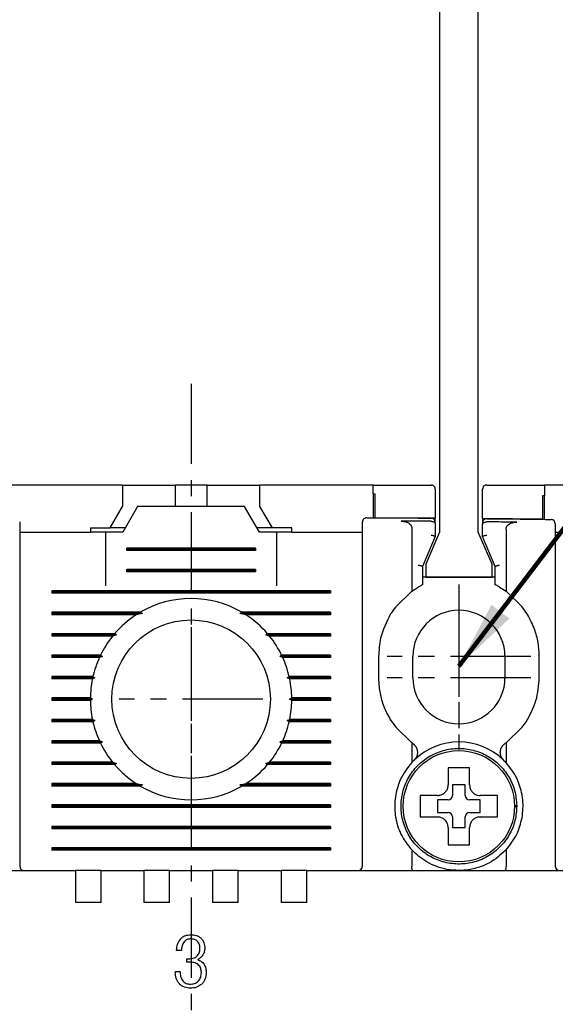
# Model space of a CAD drawing. Extents: x 2148 to 5118, y -907 to 1533.
# Tile 21 of 29: x 4500 to 4525, y 1369 to 1415. Entities that reach past the tile are written whole.
import ezdxf

# ---------------------------------------------------------------- set-up
doc = ezdxf.new("R2010")
doc.units = 0
doc.header["$LTSCALE"] = 3
doc.header["$MEASUREMENT"] = 0
doc.linetypes.add('CENTER', pattern=[2, 1.25, -0.25, 0.25, -0.25])
doc.layers.get('0').update_dxf_attribs({"linetype": 'CONTINUOUS'})
doc.layers.get('Defpoints').update_dxf_attribs({"linetype": 'CONTINUOUS'})
doc.layers.add('cen', color=1, linetype='CENTER')
doc.layers.add('di', color=3, linetype='CONTINUOUS')
doc.styles.add('KIM', font='ROMANS.shx', dxfattribs={"height": 5, "bigfont": 'GSG1.shx'})
doc.styles.get("Standard").update_dxf_attribs({"font": 'romans.shx', "height": 3, "bigfont": 'ghs.shx'})
doc.dimstyles.get("Standard").update_dxf_attribs({"dimtxt": 0.18, "dimasz": 0.18, "dimexe": 0.18, "dimexo": 0.0625, "dimgap": 0.09, "dimtad": 0, "dimtih": 1, "dimtoh": 1, "dimdec": 4, "dimzin": 0, "dimdsep": 46, "dimtxsty": 'Standard', "dimcen": 0.09, "dimadec": 0, "dimazin": 0, "dimtfac": 1, "dimtdec": 4, "dimtofl": 0, "dimtmove": 0, "dimatfit": 3, "dimfxl": 0, "dimtolj": 1, "dimtzin": 0, "dimarcsym": 0})
doc.dimstyles.new('STANDARD$0', dxfattribs={"dimtxt": 5, "dimasz": 5, "dimexe": 1, "dimexo": 2, "dimgap": 2, "dimtad": 1, "dimdec": 4, "dimzin": 12, "dimdsep": 46, "dimtxsty": 'KIM', "dimcen": -1, "dimdle": 0.1, "dimadec": 0, "dimazin": 0, "dimtfac": 1, "dimtdec": 4, "dimtmove": 0, "dimatfit": 3, "dimfxl": 0, "dimtolj": 1, "dimtzin": 0, "dimarcsym": 0})

# ---------------------------------------------------------------- blocks, each defined once
blk = doc.blocks.new('*D44')
at = {"layer": 'Defpoints', "color": 0}
for p in [(4470.911, 1393.607), (4454.773, 1295.107), (4507.611, 1295.107)]:
    blk.add_point(p, dxfattribs=at)
at = {"layer": 'di'}
for p, q in [((4468.911, 1393.607), (4452.773, 1393.607)), ((4454.773, 1390.807), (4454.773, 1297.907)), ((4505.611, 1295.107), (4452.773, 1295.107))]:
    blk.add_line(p, q, dxfattribs=at)
for points in [[(4454.306, 1390.807), (4455.239, 1390.807), (4454.773, 1393.607)], [(4454.306, 1297.907), (4455.239, 1297.907), (4454.773, 1295.107)]]:
    blk.add_solid(points, dxfattribs=at)
at = {"layer": 'di', "insert": (4451.273, 1344.707), "char_height": 3, "attachment_point": 5, "rotation": 90}
blk.add_mtext('\\A1;98.5', dxfattribs=at)
blk = doc.blocks.new('*D63')
at = {"layer": 'Defpoints', "color": 0}
for p in [(4523.466, 1385.607), (4523.388, 1301.607), (4592.822, 1301.607)]:
    blk.add_point(p, dxfattribs=at)
at = {"layer": 'di'}
for p, q in [((4525.466, 1385.607), (4594.822, 1385.607)), ((4592.822, 1382.807), (4592.822, 1304.407)), ((4525.388, 1301.607), (4594.822, 1301.607))]:
    blk.add_line(p, q, dxfattribs=at)
for points in [[(4592.356, 1382.807), (4593.289, 1382.807), (4592.822, 1385.607)], [(4592.356, 1304.407), (4593.289, 1304.407), (4592.822, 1301.607)]]:
    blk.add_solid(points, dxfattribs=at)
at = {"layer": 'di', "insert": (4589.322, 1343.607), "char_height": 3, "attachment_point": 5, "rotation": 90}
blk.add_mtext('\\A1;84', dxfattribs=at)
blk = doc.blocks.new('*D72')
at = {"layer": 'Defpoints', "color": 0}
for p in [(4523.466, 1385.607), (4523.388, 1384.607), (4552.925, 1384.607)]:
    blk.add_point(p, dxfattribs=at)
at = {"layer": 'di'}
for p, q in [((4552.925, 1388.407), (4552.925, 1395.922)), ((4525.466, 1385.607), (4554.925, 1385.607)), ((4552.925, 1384.607), (4552.925, 1385.607)), ((4525.388, 1384.607), (4554.925, 1384.607)), ((4552.925, 1381.807), (4552.925, 1379.007))]:
    blk.add_line(p, q, dxfattribs=at)
for points in [[(4552.458, 1388.407), (4553.392, 1388.407), (4552.925, 1385.607)], [(4552.458, 1381.807), (4553.392, 1381.807), (4552.925, 1384.607)]]:
    blk.add_solid(points, dxfattribs=at)
at = {"layer": 'di', "insert": (4549.425, 1393.565), "char_height": 3, "attachment_point": 5, "rotation": 90}
blk.add_mtext('\\A1;1', dxfattribs=at)
blk = doc.blocks.new('12323')
for p, q in [((3792.299, 1407.975), (3790.799, 1407.325)), ((3792.899, 1407.975), (3792.299, 1407.975)), ((3792.899, 1404.875), (3792.899, 1407.975)), ((3790.799, 1407.325), (3742.999, 1407.325)), ((3742.999, 1405.525), (3790.799, 1405.525)), ((3742.999, 1405.525), (3790.799, 1405.525)), ((3790.799, 1405.525), (3792.299, 1404.875)), ((3792.299, 1404.875), (3792.899, 1404.875))]:
    blk.add_line(p, q)

msp = doc.modelspace()

# ---------------------------------------------------------------- linework, layer by layer
for p, q in [((4504.411, 1393.607), (4499.111, 1393.607)), ((4504.411, 1393.607), (4504.411, 1392.607)), ((4504.411, 1393.607), (4506.361, 1393.607)), ((4506.361, 1393.607), (4506.861, 1393.607)), ((4506.861, 1393.607), (4506.861, 1392.607)), ((4508.361, 1393.607), (4506.861, 1393.607)), ((4508.361, 1392.607), (4508.361, 1393.607)), ((4508.361, 1393.607), (4508.861, 1393.607)), ((4508.861, 1393.607), (4510.811, 1393.607)), ((4510.811, 1393.607), (4510.811, 1392.607)), ((4516.111, 1393.607), (4510.811, 1393.607)), ((4516.111, 1393.18), (4516.111, 1393.607)), ((4519.011, 1393.407), (4519.011, 1392.058)), ((4521.211, 1392.038), (4521.211, 1393.407)), ((4524.111, 1393.607), (4524.111, 1393.105)), ((4529.411, 1393.607), (4524.111, 1393.607)), ((4516.111, 1393.18), (4516.111, 1392.08)), ((4516.211, 1392.08), (4516.211, 1393.18)), ((4524.011, 1393.106), (4524.011, 1392.006)), ((4524.111, 1392.005), (4524.111, 1393.105)), ((4503.834, 1391.607), (4504.411, 1392.607)), ((4505.111, 1392.607), (4504.419, 1391.407)), ((4510.111, 1392.607), (4505.111, 1392.607)), ((4510.804, 1391.407), (4510.111, 1392.607)), ((4510.811, 1392.607), (4511.389, 1391.607)), ((4519.011, 1392.058), (4516.211, 1392.08)), ((4518.813, 1391.912), (4518.811, 1391.912)), ((4519.011, 1391.911), (4519.011, 1392.058)), ((4521.211, 1392.038), (4521.211, 1391.886)), ((4524.011, 1392.006), (4521.211, 1392.038)), ((4521.413, 1391.887), (4521.411, 1391.887)), ((4499.611, 1391.407), (4502.911, 1391.407)), ((4502.911, 1391.607), (4502.911, 1391.407)), ((4502.911, 1391.607), (4503.834, 1391.607)), ((4503.611, 1391.407), (4502.911, 1391.407)), ((4503.611, 1391.407), (4503.611, 1388.907)), ((4504.419, 1391.407), (4503.611, 1391.407)), ((4504.534, 1391.607), (4503.834, 1391.607)), ((4511.389, 1391.607), (4510.689, 1391.607)), ((4511.611, 1391.407), (4510.804, 1391.407)), ((4512.311, 1391.607), (4511.389, 1391.607)), ((4511.611, 1388.907), (4511.611, 1391.407)), ((4512.311, 1391.407), (4511.611, 1391.407)), ((4512.311, 1391.407), (4512.311, 1391.607)), ((4512.311, 1391.407), (4515.611, 1391.407)), ((4517.911, 1391.596), (4517.911, 1388.644)), ((4519.011, 1391.78), (4519.011, 1391.208)), ((4521.211, 1391.208), (4521.211, 1391.755)), ((4522.311, 1391.549), (4522.311, 1388.644)), ((4524.611, 1391.407), (4527.911, 1391.407)), ((4499.611, 1391.001), (4499.611, 1375.807)), ((4515.611, 1375.807), (4515.611, 1391.001)), ((4519.011, 1391.207), (4518.411, 1389.807)), ((4519.011, 1391.208), (4519.011, 1391.207)), ((4521.211, 1391.207), (4521.211, 1391.208)), ((4521.811, 1389.807), (4521.211, 1391.207)), ((4524.611, 1390.919), (4524.611, 1375.807)), ((4504.611, 1390.55), (4504.611, 1390.665)), ((4510.611, 1390.665), (4504.611, 1390.665)), ((4510.611, 1390.607), (4504.611, 1390.607)), ((4510.611, 1390.55), (4504.611, 1390.55)), ((4510.611, 1390.665), (4510.611, 1390.55)), ((4504.611, 1389.55), (4504.611, 1389.665)), ((4510.611, 1389.665), (4504.611, 1389.665)), ((4510.611, 1389.607), (4504.611, 1389.607)), ((4510.611, 1389.55), (4504.611, 1389.55)), ((4510.611, 1389.665), (4510.611, 1389.55)), ((4518.411, 1389.808), (4518.411, 1388.95)), ((4518.411, 1389.807), (4518.411, 1389.808)), ((4521.811, 1388.95), (4521.811, 1389.808)), ((4521.811, 1389.808), (4521.811, 1389.807)), ((4521.811, 1389.307), (4518.411, 1389.307)), ((4501.111, 1388.665), (4501.111, 1388.55)), ((4514.111, 1388.665), (4501.111, 1388.665)), ((4514.111, 1388.607), (4501.111, 1388.607)), ((4514.111, 1388.665), (4514.111, 1388.55)), ((4517.911, 1388.644), (4517.161, 1387.923)), ((4517.911, 1388.644), (4518.211, 1388.84)), ((4522.011, 1388.84), (4522.311, 1388.644)), ((4523.061, 1387.923), (4522.311, 1388.644)), ((4514.111, 1388.55), (4501.111, 1388.55)), ((4523.311, 1387.563), (4523.061, 1387.923)), ((4505.24, 1387.665), (4501.111, 1387.665)), ((4501.111, 1387.665), (4501.111, 1387.55)), ((4505.34, 1387.607), (4501.111, 1387.607)), ((4505.052, 1387.55), (4501.111, 1387.55)), ((4505.34, 1387.607), (4505.052, 1387.55)), ((4505.24, 1387.665), (4505.34, 1387.607)), ((4509.883, 1387.607), (4509.983, 1387.665)), ((4510.17, 1387.55), (4509.883, 1387.607)), ((4514.111, 1387.607), (4509.883, 1387.607)), ((4514.111, 1387.665), (4509.983, 1387.665)), ((4514.111, 1387.55), (4510.17, 1387.55)), ((4514.111, 1387.665), (4514.111, 1387.55)), ((4504.042, 1386.665), (4501.111, 1386.665)), ((4501.111, 1386.665), (4501.111, 1386.55)), ((4504.124, 1386.607), (4501.111, 1386.607)), ((4503.946, 1386.55), (4501.111, 1386.55)), ((4505.211, 1386.407), (4505.212, 1386.424)), ((4510.011, 1386.424), (4510.011, 1386.407)), ((4514.111, 1386.607), (4511.098, 1386.607)), ((4514.111, 1386.665), (4511.181, 1386.665)), ((4514.111, 1386.55), (4511.276, 1386.55)), ((4514.111, 1386.665), (4514.111, 1386.55)), ((4503.386, 1385.665), (4501.111, 1385.665)), ((4501.111, 1385.665), (4501.111, 1385.55)), ((4503.469, 1385.607), (4501.111, 1385.607)), ((4503.331, 1385.55), (4501.111, 1385.55)), ((4514.111, 1385.607), (4511.754, 1385.607)), ((4514.111, 1385.665), (4511.837, 1385.665)), ((4514.111, 1385.55), (4511.891, 1385.55)), ((4514.111, 1385.665), (4514.111, 1385.55)), ((4516.361, 1385.607), (4516.361, 1384.607)), ((4517.961, 1384.607), (4517.961, 1385.607)), ((4522.261, 1385.607), (4522.261, 1384.607)), ((4523.861, 1384.607), (4523.861, 1385.607)), ((4503.032, 1384.665), (4501.111, 1384.665)), ((4501.111, 1384.665), (4501.111, 1384.55)), ((4503.121, 1384.607), (4501.111, 1384.607)), ((4503.007, 1384.55), (4501.111, 1384.55)), ((4503.121, 1384.607), (4503.007, 1384.55)), ((4503.032, 1384.665), (4503.121, 1384.607)), ((4512.101, 1384.607), (4512.191, 1384.665)), ((4514.111, 1384.607), (4512.101, 1384.607)), ((4512.216, 1384.55), (4512.101, 1384.607)), ((4514.111, 1384.665), (4512.191, 1384.665)), ((4514.111, 1384.55), (4512.216, 1384.55)), ((4514.111, 1384.665), (4514.111, 1384.55)), ((4502.912, 1383.665), (4501.111, 1383.665)), ((4501.111, 1383.665), (4501.111, 1383.55)), ((4503.011, 1383.607), (4501.111, 1383.607)), ((4502.912, 1383.55), (4501.111, 1383.55)), ((4502.912, 1383.665), (4503.011, 1383.607)), ((4503.011, 1383.607), (4502.912, 1383.55)), ((4512.211, 1383.607), (4512.311, 1383.665)), ((4512.311, 1383.55), (4512.211, 1383.607)), ((4514.111, 1383.607), (4512.211, 1383.607)), ((4514.111, 1383.665), (4512.311, 1383.665)), ((4514.111, 1383.55), (4512.311, 1383.55)), ((4514.111, 1383.665), (4514.111, 1383.55)), ((4503.007, 1382.665), (4501.111, 1382.665)), ((4501.111, 1382.665), (4501.111, 1382.55)), ((4503.007, 1382.665), (4503.121, 1382.607)), ((4512.101, 1382.607), (4512.216, 1382.665)), ((4514.111, 1382.665), (4512.216, 1382.665)), ((4514.111, 1382.665), (4514.111, 1382.55)), ((4516.911, 1382.652), (4517.161, 1382.292)), ((4503.121, 1382.607), (4501.111, 1382.607)), ((4503.032, 1382.55), (4501.111, 1382.55)), ((4503.121, 1382.607), (4503.032, 1382.55)), ((4514.111, 1382.607), (4512.101, 1382.607)), ((4512.191, 1382.55), (4512.101, 1382.607)), ((4514.111, 1382.55), (4512.191, 1382.55)), ((4517.161, 1382.292), (4517.911, 1381.571)), ((4522.311, 1381.571), (4523.061, 1382.292)), ((4503.331, 1381.665), (4501.111, 1381.665)), ((4501.111, 1381.665), (4501.111, 1381.55)), ((4503.469, 1381.607), (4501.111, 1381.607)), ((4503.386, 1381.55), (4501.111, 1381.55)), ((4514.111, 1381.607), (4511.754, 1381.607)), ((4514.111, 1381.55), (4511.837, 1381.55)), ((4514.111, 1381.665), (4511.891, 1381.665)), ((4514.111, 1381.665), (4514.111, 1381.55)), ((4517.911, 1381.571), (4517.911, 1380.647)), ((4517.964, 1381.533), (4517.911, 1381.571)), ((4522.311, 1381.571), (4522.258, 1381.533)), ((4522.311, 1381.571), (4522.311, 1380.647)), ((4505.211, 1380.792), (4505.211, 1380.807)), ((4510.011, 1380.807), (4510.012, 1380.792)), ((4503.946, 1380.665), (4501.111, 1380.665)), ((4501.111, 1380.665), (4501.111, 1380.55)), ((4504.124, 1380.607), (4501.111, 1380.607)), ((4504.042, 1380.55), (4501.111, 1380.55)), ((4514.111, 1380.607), (4511.098, 1380.607)), ((4514.111, 1380.55), (4511.181, 1380.55)), ((4514.111, 1380.665), (4511.276, 1380.665)), ((4514.111, 1380.665), (4514.111, 1380.55)), ((4517.911, 1380.647), (4518.026, 1380.764)), ((4522.197, 1380.764), (4522.311, 1380.647)), ((4505.052, 1379.665), (4501.111, 1379.665)), ((4501.111, 1379.665), (4501.111, 1379.55)), ((4505.34, 1379.607), (4501.111, 1379.607)), ((4505.24, 1379.55), (4501.111, 1379.55)), ((4505.052, 1379.665), (4505.34, 1379.607)), ((4505.34, 1379.607), (4505.24, 1379.55)), ((4509.883, 1379.607), (4510.17, 1379.665)), ((4509.983, 1379.55), (4509.883, 1379.607)), ((4514.111, 1379.607), (4509.883, 1379.607)), ((4514.111, 1379.55), (4509.983, 1379.55)), ((4514.111, 1379.665), (4510.17, 1379.665)), ((4514.111, 1379.665), (4514.111, 1379.55)), ((4520.411, 1379.607), (4519.811, 1379.607)), ((4519.811, 1379.607), (4519.811, 1379.107)), ((4520.411, 1379.107), (4520.411, 1379.607)), ((4518.541, 1379.107), (4518.311, 1379.107)), ((4501.111, 1378.665), (4501.111, 1378.55)), ((4514.111, 1378.665), (4501.111, 1378.665)), ((4514.111, 1378.607), (4501.111, 1378.607)), ((4514.111, 1378.55), (4501.111, 1378.55)), ((4514.111, 1378.665), (4514.111, 1378.55)), ((4519.611, 1378.907), (4519.111, 1378.907)), ((4519.111, 1378.907), (4519.111, 1378.307)), ((4521.111, 1378.907), (4520.611, 1378.907)), ((4521.111, 1378.307), (4521.111, 1378.907)), ((4522.711, 1378.641), (4522.811, 1378.641)), ((4522.811, 1378.573), (4522.711, 1378.573)), ((4522.811, 1378.641), (4522.811, 1378.573)), ((4519.111, 1378.307), (4519.611, 1378.307)), ((4519.811, 1378.107), (4519.811, 1377.607)), ((4520.411, 1377.607), (4520.411, 1378.107)), ((4520.611, 1378.307), (4521.111, 1378.307)), ((4501.111, 1377.665), (4501.111, 1377.55)), ((4514.111, 1377.665), (4501.111, 1377.665)), ((4514.111, 1377.607), (4501.111, 1377.607)), ((4514.111, 1377.665), (4514.111, 1377.55)), ((4519.811, 1377.607), (4520.411, 1377.607)), ((4514.111, 1377.55), (4501.111, 1377.55)), ((4501.111, 1376.665), (4501.111, 1376.55)), ((4514.111, 1376.665), (4501.111, 1376.665)), ((4514.111, 1376.665), (4514.111, 1376.55)), ((4519.611, 1377.038), (4519.611, 1376.807)), ((4514.111, 1376.607), (4501.111, 1376.607)), ((4514.111, 1376.55), (4501.111, 1376.55)), ((4517.911, 1376.568), (4517.911, 1375.793)), ((4522.311, 1376.568), (4522.311, 1375.793)), ((4517.911, 1375.793), (4517.911, 1375.791)), ((4522.311, 1375.791), (4522.311, 1375.793)), ((4488.011, 1375.607), (4502.211, 1375.607)), ((4502.211, 1375.607), (4502.211, 1374.916)), ((4503.411, 1375.607), (4502.211, 1375.607)), ((4503.411, 1375.607), (4505.411, 1375.607)), ((4503.411, 1374.916), (4503.411, 1375.607)), ((4505.411, 1375.607), (4505.411, 1374.916)), ((4506.611, 1375.607), (4505.411, 1375.607)), ((4506.611, 1375.607), (4508.611, 1375.607)), ((4506.611, 1374.916), (4506.611, 1375.607)), ((4508.611, 1375.607), (4508.611, 1374.916)), ((4509.811, 1375.607), (4508.611, 1375.607)), ((4509.811, 1375.607), (4511.811, 1375.607)), ((4509.811, 1374.916), (4509.811, 1375.607)), ((4511.811, 1375.607), (4511.811, 1374.916)), ((4513.011, 1375.607), (4511.811, 1375.607)), ((4513.011, 1375.607), (4527.211, 1375.607)), ((4513.011, 1374.916), (4513.011, 1375.607)), ((4502.211, 1374.916), (4502.211, 1374.107)), ((4503.411, 1374.107), (4503.411, 1374.916)), ((4505.411, 1374.916), (4505.411, 1374.107)), ((4506.611, 1374.107), (4506.611, 1374.916)), ((4508.611, 1374.916), (4508.611, 1374.107)), ((4509.811, 1374.107), (4509.811, 1374.916)), ((4511.811, 1374.916), (4511.811, 1374.107)), ((4513.011, 1374.107), (4513.011, 1374.916)), ((4503.411, 1374.107), (4502.211, 1374.107)), ((4506.611, 1374.107), (4505.411, 1374.107)), ((4509.811, 1374.107), (4508.611, 1374.107)), ((4513.011, 1374.107), (4511.811, 1374.107)), ((4507.16, 1371.87), (4506.936, 1371.87)), ((4507.416, 1371.325), (4507.416, 1371.486)), ((4507.416, 1371.486), (4507.5, 1371.482)), ((4507.521, 1371.328), (4507.416, 1371.325)), ((4507.096, 1370.877), (4506.872, 1370.877))]:
    msp.add_line(p, q)
at = {"flags": 128}
for points in [[(4516.211, 1393.18), (4516.199, 1393.18), (4516.186, 1393.18), (4516.174, 1393.18), (4516.161, 1393.18), (4516.149, 1393.18), (4516.136, 1393.18), (4516.124, 1393.18), (4516.111, 1393.18)], [(4524.111, 1393.105), (4524.099, 1393.105), (4524.086, 1393.105), (4524.074, 1393.105), (4524.061, 1393.105), (4524.049, 1393.105), (4524.036, 1393.106), (4524.024, 1393.106), (4524.011, 1393.106)], [(4504.042, 1386.665), (4504.084, 1386.635), (4504.124, 1386.607)], [(4511.098, 1386.607), (4511.138, 1386.635), (4511.181, 1386.665)], [(4503.386, 1385.665), (4503.452, 1385.619), (4503.469, 1385.607)], [(4511.837, 1381.55), (4511.771, 1381.596), (4511.754, 1381.607)], [(4504.124, 1380.607), (4504.084, 1380.579), (4504.042, 1380.55)], [(4511.181, 1380.55), (4511.138, 1380.579), (4511.098, 1380.607)]]:
    msp.add_lwpolyline(points, dxfattribs=at)
for centre, radius in [((4507.611, 1383.607), 3.7), ((4520.111, 1378.607), 2.6)]:
    msp.add_circle(centre, radius)
for centre, radius, start, end in [((4515.811, 1391.882), 0.2, 89.6454, 180), ((4518.811, 1391.86), 0.2, 360, 89.5157), ((4521.411, 1391.836), 0.2, 89.4033, 180), ((4524.411, 1391.801), 0.2, 0, 89.2735), ((4507.611, 1383.607), 4.7, 59.6946, 120.3054), ((4520.111, 1385.607), 2.15, 0, 180), ((4507.611, 1383.607), 4.7, 122.9885, 139.4145), ((4507.611, 1383.607), 4.7, 40.5855, 57.0115), ((4507.611, 1383.607), 4.7, 141.2434, 154.0354), ((4507.611, 1383.607), 4.7, 25.9646, 38.7566), ((4507.611, 1383.607), 4.7, 155.591, 166.9942), ((4507.611, 1383.607), 4.7, 13.0058, 24.409), ((4507.611, 1383.607), 4.7, 168.4349, 179.2962), ((4507.611, 1383.607), 4.7, 0.7038, 11.5651), ((4520.111, 1384.607), 2.15, 180, 0), ((4507.611, 1383.607), 4.7, 180.7038, 191.5651), ((4507.611, 1383.607), 4.7, 348.4349, 359.2962), ((4507.611, 1383.607), 4.7, 193.0058, 204.409), ((4507.611, 1383.607), 4.7, 335.591, 346.9942), ((4507.611, 1383.607), 4.7, 205.9646, 218.7566), ((4507.611, 1383.607), 4.7, 321.2434, 334.0354), ((4520.111, 1378.607), 3, 45.9514, 134.0486), ((4507.611, 1383.607), 4.7, 220.5855, 237.0115), ((4507.611, 1383.607), 4.7, 302.9885, 319.4145), ((4507.611, 1383.607), 4.7, 239.6946, 300.3054), ((4519.611, 1379.107), 0.2, 270, 0), ((4520.611, 1379.107), 0.2, 180, 270), ((4519.611, 1378.107), 0.2, 0, 90), ((4520.611, 1378.107), 0.2, 90, 180), ((4499.811, 1375.807), 0.2, 180, 270), ((4515.411, 1375.807), 0.2, 270, 0), ((4524.811, 1375.807), 0.2, 180, 270)]:
    msp.add_arc(centre, radius, start, end)
for points, knots in [([(4516.111, 1393.607), (4516.839, 1393.607), (4517.739, 1393.607), (4518.639, 1393.607), (4518.811, 1393.607)], [0, 0, 0, 0, 0.808021, 1, 1, 1, 1]), ([(4519.011, 1393.407), (4519.004, 1393.454), (4518.996, 1393.511), (4518.93, 1393.57), (4518.894, 1393.591), (4518.855, 1393.604), (4518.828, 1393.607), (4518.813, 1393.607), (4518.811, 1393.607)], [0, 0, 0, 0, 0.586421, 0.714837, 0.843964, 0.916288, 0.989304, 1, 1, 1, 1]), ([(4521.411, 1393.607), (4521.4, 1393.607), (4521.375, 1393.606), (4521.335, 1393.594), (4521.283, 1393.566), (4521.225, 1393.503), (4521.217, 1393.445), (4521.211, 1393.407)], [0, 0, 0, 0, 0.062689, 0.141438, 0.269748, 0.524734, 1, 1, 1, 1]), ([(4521.411, 1393.607), (4522.072, 1393.607), (4522.972, 1393.607), (4523.872, 1393.607), (4524.111, 1393.607)], [0, 0, 0, 0, 0.734224, 1, 1, 1, 1]), ([(4499.611, 1391.882), (4499.611, 1391.881), (4499.611, 1391.876), (4499.611, 1391.804), (4499.611, 1391.609), (4499.611, 1391.332), (4499.611, 1391.111), (4499.611, 1391.001)], [0, 0, 0, 0, 0.070864, 0.303143, 0.535428, 0.767714, 1, 1, 1, 1]), ([(4515.611, 1391.001), (4515.611, 1391.034), (4515.611, 1391.179), (4515.611, 1391.423), (4515.611, 1391.676), (4515.611, 1391.849), (4515.611, 1391.871), (4515.611, 1391.882)], [0, 0, 0, 0, 0.070888, 0.30317, 0.535449, 0.767724, 1, 1, 1, 1]), ([(4515.813, 1392.082), (4515.985, 1392.081), (4516.985, 1392.075), (4517.985, 1392.067), (4518.813, 1392.06)], [0, 0, 0, 0, 0.172174, 1, 1, 1, 1]), ([(4518.811, 1391.912), (4518.511, 1391.914), (4518.048, 1391.918), (4517.584, 1391.921), (4517.42, 1391.923)], [0, 0, 0, 0, 0.646884, 1, 1, 1, 1]), ([(4517.42, 1391.923), (4517.505, 1391.915), (4517.635, 1391.904), (4517.785, 1391.827), (4517.864, 1391.75), (4517.905, 1391.67), (4517.909, 1391.619), (4517.911, 1391.596)], [0, 0, 0, 0, 0.389032, 0.594969, 0.761033, 0.893918, 1, 1, 1, 1]), ([(4518.813, 1391.912), (4518.833, 1391.91), (4518.875, 1391.908), (4518.93, 1391.889), (4518.974, 1391.861), (4519.004, 1391.824), (4519.011, 1391.795), (4519.011, 1391.78), (4519.011, 1391.78)], [0, 0, 0, 0, 0.184812, 0.369329, 0.561684, 0.774222, 0.990891, 1, 1, 1, 1]), ([(4521.211, 1391.755), (4521.211, 1391.756), (4521.211, 1391.771), (4521.219, 1391.8), (4521.249, 1391.838), (4521.294, 1391.865), (4521.349, 1391.883), (4521.391, 1391.886), (4521.411, 1391.887)], [0, 0, 0, 0, 0.009072, 0.230311, 0.441413, 0.632595, 0.816154, 1, 1, 1, 1]), ([(4521.413, 1392.036), (4522.241, 1392.027), (4523.241, 1392.016), (4524.241, 1392.003), (4524.414, 1392.001)], [0, 0, 0, 0, 0.827381, 1, 1, 1, 1]), ([(4522.81, 1391.872), (4522.644, 1391.874), (4522.178, 1391.879), (4521.712, 1391.884), (4521.413, 1391.887)], [0, 0, 0, 0, 0.357126, 1, 1, 1, 1]), ([(4522.311, 1391.549), (4522.315, 1391.582), (4522.322, 1391.646), (4522.384, 1391.735), (4522.493, 1391.815), (4522.643, 1391.865), (4522.757, 1391.87), (4522.81, 1391.872)], [0, 0, 0, 0, 0.146941, 0.293551, 0.479409, 0.75724, 1, 1, 1, 1]), ([(4524.611, 1391.801), (4524.611, 1391.8), (4524.611, 1391.795), (4524.611, 1391.722), (4524.611, 1391.527), (4524.611, 1391.25), (4524.611, 1391.03), (4524.611, 1390.919)], [0, 0, 0, 0, 0.070956, 0.303199, 0.535461, 0.76773, 1, 1, 1, 1]), ([(4518.811, 1391.272), (4518.813, 1391.272), (4518.829, 1391.269), (4518.867, 1391.26), (4518.922, 1391.246), (4518.971, 1391.231), (4519.005, 1391.217), (4519.009, 1391.211), (4519.011, 1391.208)], [0, 0, 0, 0, 0.014306, 0.155256, 0.3703964, 0.5814904, 0.7907125, 1, 1, 1, 1]), ([(4521.211, 1391.208), (4521.213, 1391.211), (4521.218, 1391.217), (4521.251, 1391.231), (4521.301, 1391.246), (4521.356, 1391.26), (4521.394, 1391.269), (4521.41, 1391.272), (4521.411, 1391.272)], [0, 0, 0, 0, 0.209288, 0.41851, 0.629604, 0.844744, 0.985694, 1, 1, 1, 1]), ([(4518.211, 1389.872), (4518.213, 1389.871), (4518.229, 1389.868), (4518.267, 1389.86), (4518.322, 1389.846), (4518.371, 1389.831), (4518.405, 1389.817), (4518.409, 1389.811), (4518.411, 1389.808)], [0, 0, 0, 0, 0.014303, 0.155266, 0.370407, 0.581498, 0.790716, 1, 1, 1, 1]), ([(4521.811, 1389.808), (4521.813, 1389.811), (4521.818, 1389.817), (4521.851, 1389.831), (4521.901, 1389.846), (4521.956, 1389.86), (4521.994, 1389.868), (4522.01, 1389.871), (4522.011, 1389.872)], [0, 0, 0, 0, 0.2092835, 0.4185016, 0.6295928, 0.8447335, 0.9856967, 1, 1, 1, 1]), ([(4518.411, 1388.95), (4518.409, 1388.949), (4518.405, 1388.947), (4518.375, 1388.931), (4518.329, 1388.907), (4518.272, 1388.876), (4518.23, 1388.852), (4518.211, 1388.84)], [0, 0, 0, 0, 0.188954, 0.377385, 0.579407, 0.805366, 1, 1, 1, 1]), ([(4522.011, 1388.84), (4521.982, 1388.857), (4521.927, 1388.889), (4521.86, 1388.925), (4521.819, 1388.946), (4521.814, 1388.949), (4521.811, 1388.95)], [0, 0, 0, 0, 0.297961, 0.559955, 0.798942, 1, 1, 1, 1]), ([(4517.161, 1387.923), (4517.086, 1387.822), (4517, 1387.706), (4516.921, 1387.579), (4516.911, 1387.563)], [0, 0, 0, 0, 0.873396, 1, 1, 1, 1]), ([(4516.911, 1387.563), (4516.729, 1387.2), (4516.418, 1386.581), (4516.378, 1385.893), (4516.361, 1385.607)], [0, 0, 0, 0, 0.585065, 1, 1, 1, 1]), ([(4523.861, 1385.607), (4523.861, 1385.615), (4523.861, 1385.831), (4523.821, 1386.261), (4523.653, 1386.922), (4523.431, 1387.338), (4523.311, 1387.563)], [0, 0, 0, 0, 0.010804, 0.31547, 0.628954, 1, 1, 1, 1]), ([(4504.124, 1386.607), (4504.107, 1386.602), (4504.047, 1386.583), (4503.988, 1386.563), (4503.946, 1386.55)], [0, 0, 0, 0, 0.296332, 1, 1, 1, 1]), ([(4511.276, 1386.55), (4511.235, 1386.563), (4511.176, 1386.583), (4511.116, 1386.602), (4511.098, 1386.607)], [0, 0, 0, 0, 0.7036676, 1, 1, 1, 1]), ([(4503.469, 1385.607), (4503.465, 1385.606), (4503.419, 1385.587), (4503.374, 1385.568), (4503.331, 1385.55)], [0, 0, 0, 0, 0.076336, 1, 1, 1, 1]), ([(4511.754, 1385.607), (4511.759, 1385.611), (4511.787, 1385.631), (4511.815, 1385.65), (4511.837, 1385.665)], [0, 0, 0, 0, 0.205241, 1, 1, 1, 1]), ([(4511.891, 1385.55), (4511.849, 1385.568), (4511.803, 1385.587), (4511.757, 1385.606), (4511.754, 1385.607)], [0, 0, 0, 0, 0.923664, 1, 1, 1, 1]), ([(4516.361, 1384.607), (4516.366, 1384.468), (4516.377, 1384.12), (4516.492, 1383.565), (4516.683, 1383.051), (4516.851, 1382.758), (4516.911, 1382.652)], [0, 0, 0, 0, 0.203769, 0.508656, 0.822416, 1, 1, 1, 1]), ([(4523.311, 1382.652), (4523.464, 1382.945), (4523.784, 1383.558), (4523.835, 1384.247), (4523.861, 1384.607)], [0, 0, 0, 0, 0.477673, 1, 1, 1, 1]), ([(4523.061, 1382.292), (4523.13, 1382.384), (4523.217, 1382.501), (4523.295, 1382.625), (4523.311, 1382.652)], [0, 0, 0, 0, 0.784311, 1, 1, 1, 1]), ([(4503.331, 1381.665), (4503.374, 1381.647), (4503.419, 1381.628), (4503.465, 1381.609), (4503.469, 1381.607)], [0, 0, 0, 0, 0.922331, 1, 1, 1, 1]), ([(4503.469, 1381.607), (4503.463, 1381.603), (4503.435, 1381.584), (4503.408, 1381.565), (4503.386, 1381.55)], [0, 0, 0, 0, 0.206513, 1, 1, 1, 1]), ([(4511.754, 1381.607), (4511.757, 1381.609), (4511.803, 1381.628), (4511.849, 1381.647), (4511.891, 1381.665)], [0, 0, 0, 0, 0.077669, 1, 1, 1, 1]), ([(4522.811, 1378.641), (4522.791, 1378.875), (4522.749, 1379.348), (4522.457, 1380.003), (4522.018, 1380.563), (4521.447, 1380.99), (4520.785, 1381.254), (4520.077, 1381.338), (4519.371, 1381.237), (4518.716, 1380.956), (4518.156, 1380.514), (4517.729, 1379.943), (4517.464, 1379.281), (4517.381, 1378.573), (4517.482, 1377.867), (4517.763, 1377.212), (4518.205, 1376.652), (4518.775, 1376.225), (4519.438, 1375.96), (4520.146, 1375.877), (4520.851, 1375.978), (4521.507, 1376.259), (4522.067, 1376.701), (4522.492, 1377.272), (4522.767, 1377.934), (4522.797, 1378.407), (4522.811, 1378.641)], [0, 0, 0, 0, 0.041425, 0.083575, 0.125, 0.166425, 0.208575, 0.25, 0.291425, 0.333575, 0.375, 0.416425, 0.458575, 0.5, 0.541425, 0.583575, 0.625, 0.666425, 0.708575, 0.75, 0.791425, 0.833575, 0.875, 0.916425, 0.958575, 1, 1, 1, 1]), ([(4517.964, 1381.533), (4517.992, 1381.511), (4518.064, 1381.454), (4518.145, 1381.326), (4518.186, 1381.16), (4518.169, 1380.99), (4518.108, 1380.854), (4518.048, 1380.788), (4518.026, 1380.764)], [0, 0, 0, 0, 0.1211815, 0.3120493, 0.5035284, 0.6956182, 0.8878237, 1, 1, 1, 1]), ([(4522.197, 1380.764), (4522.191, 1380.77), (4522.145, 1380.816), (4522.078, 1380.92), (4522.036, 1381.086), (4522.053, 1381.257), (4522.125, 1381.412), (4522.208, 1381.497), (4522.256, 1381.531), (4522.258, 1381.533)], [0, 0, 0, 0, 0.030924, 0.221865, 0.413398, 0.605556, 0.797871, 0.989794, 1, 1, 1, 1]), ([(4503.946, 1380.665), (4503.988, 1380.652), (4504.047, 1380.632), (4504.106, 1380.613), (4504.124, 1380.607)], [0, 0, 0, 0, 0.702611, 1, 1, 1, 1]), ([(4511.098, 1380.607), (4511.116, 1380.613), (4511.176, 1380.632), (4511.235, 1380.652), (4511.276, 1380.665)], [0, 0, 0, 0, 0.297389, 1, 1, 1, 1]), ([(4517.911, 1380.647), (4517.71, 1380.393), (4517.366, 1379.958), (4517.221, 1379.39), (4517.161, 1379.153)], [0, 0, 0, 0, 0.583241, 1, 1, 1, 1]), ([(4519.611, 1380.407), (4519.611, 1380.364), (4519.611, 1380.288), (4519.611, 1380.211), (4519.611, 1380.177)], [0, 0, 0, 0, 0.571794, 1, 1, 1, 1]), ([(4520.611, 1380.177), (4520.611, 1380.211), (4520.611, 1380.288), (4520.611, 1380.364), (4520.611, 1380.407)], [0, 0, 0, 0, 0.428206, 1, 1, 1, 1]), ([(4523.061, 1379.153), (4522.996, 1379.406), (4522.849, 1379.974), (4522.503, 1380.407), (4522.311, 1380.647)], [0, 0, 0, 0, 0.445861, 1, 1, 1, 1]), ([(4519.611, 1380.177), (4519.611, 1380.012), (4519.611, 1379.822), (4519.611, 1379.632), (4519.611, 1379.607)], [0, 0, 0, 0, 0.871112, 1, 1, 1, 1]), ([(4520.611, 1379.607), (4520.611, 1379.632), (4520.611, 1379.822), (4520.611, 1380.012), (4520.611, 1380.177)], [0, 0, 0, 0, 0.128888, 1, 1, 1, 1]), ([(4519.111, 1379.107), (4519.167, 1379.113), (4519.28, 1379.124), (4519.43, 1379.21), (4519.543, 1379.337), (4519.603, 1379.477), (4519.609, 1379.57), (4519.611, 1379.607)], [0, 0, 0, 0, 0.214612, 0.429239, 0.643513, 0.857576, 1, 1, 1, 1]), ([(4520.611, 1379.607), (4520.617, 1379.551), (4520.628, 1379.439), (4520.714, 1379.289), (4520.841, 1379.176), (4520.981, 1379.116), (4521.074, 1379.11), (4521.111, 1379.107)], [0, 0, 0, 0, 0.214612, 0.429239, 0.643513, 0.857576, 1, 1, 1, 1]), ([(4517.161, 1379.153), (4517.129, 1378.859), (4517.089, 1378.494), (4517.15, 1378.132), (4517.161, 1378.062)], [0, 0, 0, 0, 0.807198, 1, 1, 1, 1]), ([(4519.111, 1379.107), (4519.087, 1379.107), (4518.897, 1379.107), (4518.707, 1379.107), (4518.541, 1379.107)], [0, 0, 0, 0, 0.128888, 1, 1, 1, 1]), ([(4521.681, 1379.107), (4521.516, 1379.107), (4521.326, 1379.107), (4521.136, 1379.107), (4521.111, 1379.107)], [0, 0, 0, 0, 0.871112, 1, 1, 1, 1]), ([(4521.911, 1379.107), (4521.868, 1379.107), (4521.792, 1379.107), (4521.714, 1379.107), (4521.681, 1379.107)], [0, 0, 0, 0, 0.571794, 1, 1, 1, 1]), ([(4523.061, 1378.062), (4523.093, 1378.351), (4523.133, 1378.719), (4523.074, 1379.076), (4523.061, 1379.153)], [0, 0, 0, 0, 0.78462, 1, 1, 1, 1]), ([(4517.161, 1378.062), (4517.171, 1378.013), (4517.239, 1377.679), (4517.452, 1377.133), (4517.77, 1376.742), (4517.911, 1376.568)], [0, 0, 0, 0, 0.0873637, 0.5935717, 1, 1, 1, 1]), ([(4518.311, 1378.107), (4518.365, 1378.107), (4518.441, 1378.107), (4518.519, 1378.107), (4518.541, 1378.107)], [0, 0, 0, 0, 0.70684, 1, 1, 1, 1]), ([(4518.541, 1378.107), (4518.707, 1378.107), (4518.897, 1378.107), (4519.087, 1378.107), (4519.111, 1378.107)], [0, 0, 0, 0, 0.871112, 1, 1, 1, 1]), ([(4519.611, 1377.607), (4519.606, 1377.664), (4519.595, 1377.776), (4519.509, 1377.926), (4519.382, 1378.039), (4519.241, 1378.099), (4519.148, 1378.105), (4519.111, 1378.107)], [0, 0, 0, 0, 0.214612, 0.429239, 0.643513, 0.857576, 1, 1, 1, 1]), ([(4521.111, 1378.107), (4521.055, 1378.102), (4520.943, 1378.091), (4520.793, 1378.005), (4520.68, 1377.878), (4520.62, 1377.738), (4520.614, 1377.645), (4520.611, 1377.607)], [0, 0, 0, 0, 0.2146123, 0.4292387, 0.6435135, 0.8575757, 1, 1, 1, 1]), ([(4521.111, 1378.107), (4521.136, 1378.107), (4521.326, 1378.107), (4521.516, 1378.107), (4521.681, 1378.107)], [0, 0, 0, 0, 0.128888, 1, 1, 1, 1]), ([(4521.681, 1378.107), (4521.714, 1378.107), (4521.792, 1378.107), (4521.868, 1378.107), (4521.911, 1378.107)], [0, 0, 0, 0, 0.428206, 1, 1, 1, 1]), ([(4522.311, 1376.568), (4522.499, 1376.803), (4522.848, 1377.24), (4522.994, 1377.802), (4523.061, 1378.062)], [0, 0, 0, 0, 0.538099, 1, 1, 1, 1]), ([(4519.611, 1377.607), (4519.611, 1377.583), (4519.611, 1377.393), (4519.611, 1377.203), (4519.611, 1377.038)], [0, 0, 0, 0, 0.128888, 1, 1, 1, 1]), ([(4520.611, 1377.038), (4520.611, 1377.203), (4520.611, 1377.393), (4520.611, 1377.583), (4520.611, 1377.607)], [0, 0, 0, 0, 0.871112, 1, 1, 1, 1]), ([(4520.611, 1376.807), (4520.611, 1376.861), (4520.611, 1376.937), (4520.611, 1377.015), (4520.611, 1377.038)], [0, 0, 0, 0, 0.70684, 1, 1, 1, 1]), ([(4519.077, 1375.791), (4518.918, 1375.858), (4518.482, 1376.04), (4518.133, 1376.363), (4517.911, 1376.568)], [0, 0, 0, 0, 0.364329, 1, 1, 1, 1]), ([(4522.311, 1376.568), (4522.06, 1376.34), (4521.708, 1376.02), (4521.271, 1375.842), (4521.146, 1375.791)], [0, 0, 0, 0, 0.713944, 1, 1, 1, 1]), ([(4517.965, 1375.607), (4517.965, 1375.607), (4517.962, 1375.608), (4517.953, 1375.611), (4517.939, 1375.629), (4517.925, 1375.67), (4517.914, 1375.726), (4517.912, 1375.77), (4517.911, 1375.791)], [0, 0, 0, 0, 0.013213, 0.11534, 0.344004, 0.565228, 0.782542, 1, 1, 1, 1]), ([(4520.111, 1375.607), (4519.924, 1375.616), (4519.571, 1375.633), (4519.234, 1375.741), (4519.077, 1375.791)], [0, 0, 0, 0, 0.532004, 1, 1, 1, 1]), ([(4521.146, 1375.791), (4520.951, 1375.731), (4520.614, 1375.626), (4520.261, 1375.613), (4520.111, 1375.607)], [0, 0, 0, 0, 0.575576, 1, 1, 1, 1]), ([(4522.311, 1375.791), (4522.31, 1375.77), (4522.308, 1375.726), (4522.298, 1375.67), (4522.284, 1375.629), (4522.27, 1375.611), (4522.261, 1375.608), (4522.258, 1375.607), (4522.258, 1375.607)], [0, 0, 0, 0, 0.217458, 0.434772, 0.655996, 0.88466, 0.986787, 1, 1, 1, 1]), ([(4507.126, 1372.415), (4507.157, 1372.445), (4507.22, 1372.506), (4507.376, 1372.589), (4507.507, 1372.6), (4507.594, 1372.607)], [0, 0, 0, 0, 0.251597, 0.501735, 1, 1, 1, 1]), ([(4507.594, 1372.607), (4507.683, 1372.602), (4507.817, 1372.593), (4507.983, 1372.522), (4508.05, 1372.464), (4508.084, 1372.435)], [0, 0, 0, 0, 0.500587, 0.749874, 1, 1, 1, 1]), ([(4506.936, 1371.87), (4506.943, 1371.97), (4506.958, 1372.169), (4507.07, 1372.333), (4507.126, 1372.415)], [0, 0, 0, 0, 0.5024852, 1, 1, 1, 1]), ([(4507.281, 1372.274), (4507.244, 1372.213), (4507.17, 1372.088), (4507.163, 1371.943), (4507.16, 1371.87)], [0, 0, 0, 0, 0.496748, 1, 1, 1, 1]), ([(4507.596, 1372.415), (4507.536, 1372.41), (4507.446, 1372.401), (4507.342, 1372.34), (4507.301, 1372.296), (4507.281, 1372.274)], [0, 0, 0, 0, 0.499036, 0.748555, 1, 1, 1, 1]), ([(4507.915, 1372.29), (4507.893, 1372.31), (4507.85, 1372.35), (4507.744, 1372.405), (4507.656, 1372.411), (4507.596, 1372.415)], [0, 0, 0, 0, 0.249903, 0.499161, 1, 1, 1, 1]), ([(4508.025, 1371.959), (4508.022, 1372.019), (4508.016, 1372.108), (4507.97, 1372.22), (4507.933, 1372.267), (4507.915, 1372.29)], [0, 0, 0, 0, 0.500511, 0.749901, 1, 1, 1, 1]), ([(4508.084, 1372.435), (4508.11, 1372.403), (4508.164, 1372.34), (4508.236, 1372.186), (4508.244, 1372.061), (4508.25, 1371.976)], [0, 0, 0, 0, 0.249365, 0.498292, 1, 1, 1, 1]), ([(4507.5, 1371.482), (4507.569, 1371.486), (4507.672, 1371.492), (4507.803, 1371.54), (4507.857, 1371.583), (4507.885, 1371.604)], [0, 0, 0, 0, 0.500518, 0.750129, 1, 1, 1, 1]), ([(4507.885, 1371.604), (4507.907, 1371.628), (4507.953, 1371.675), (4508.013, 1371.794), (4508.02, 1371.893), (4508.025, 1371.959)], [0, 0, 0, 0, 0.25034, 0.499812, 1, 1, 1, 1]), ([(4508.162, 1371.661), (4508.127, 1371.617), (4508.058, 1371.529), (4507.96, 1371.472), (4507.912, 1371.444)], [0, 0, 0, 0, 0.500746, 1, 1, 1, 1]), ([(4508.25, 1371.976), (4508.247, 1371.92), (4508.24, 1371.809), (4508.188, 1371.71), (4508.162, 1371.661)], [0, 0, 0, 0, 0.50203, 1, 1, 1, 1]), ([(4507.944, 1371.209), (4507.914, 1371.23), (4507.852, 1371.272), (4507.709, 1371.32), (4507.596, 1371.325), (4507.521, 1371.328)], [0, 0, 0, 0, 0.2486725, 0.4977245, 1, 1, 1, 1]), ([(4507.912, 1371.444), (4507.972, 1371.422), (4508.093, 1371.378), (4508.175, 1371.279), (4508.216, 1371.23)], [0, 0, 0, 0, 0.500523, 1, 1, 1, 1]), ([(4508.09, 1370.836), (4508.085, 1370.905), (4508.078, 1371.009), (4508.017, 1371.135), (4507.969, 1371.184), (4507.944, 1371.209)], [0, 0, 0, 0, 0.50017, 0.749372, 1, 1, 1, 1]), ([(4508.216, 1371.23), (4508.246, 1371.167), (4508.307, 1371.042), (4508.311, 1370.903), (4508.314, 1370.834)], [0, 0, 0, 0, 0.5003916, 1, 1, 1, 1]), ([(4507.063, 1370.313), (4507.032, 1370.353), (4506.969, 1370.432), (4506.887, 1370.621), (4506.878, 1370.774), (4506.872, 1370.877)], [0, 0, 0, 0, 0.248919, 0.497544, 1, 1, 1, 1]), ([(4507.096, 1370.877), (4507.099, 1370.8), (4507.105, 1370.648), (4507.183, 1370.517), (4507.222, 1370.452)], [0, 0, 0, 0, 0.502132, 1, 1, 1, 1]), ([(4507.949, 1370.443), (4507.973, 1370.47), (4508.019, 1370.524), (4508.078, 1370.657), (4508.085, 1370.764), (4508.09, 1370.836)], [0, 0, 0, 0, 0.2497976, 0.4989797, 1, 1, 1, 1]), ([(4508.314, 1370.834), (4508.306, 1370.736), (4508.295, 1370.591), (4508.209, 1370.413), (4508.145, 1370.341), (4508.113, 1370.304)], [0, 0, 0, 0, 0.49928, 0.748692, 1, 1, 1, 1]), ([(4507.579, 1370.107), (4507.483, 1370.115), (4507.34, 1370.127), (4507.167, 1370.215), (4507.098, 1370.28), (4507.063, 1370.313)], [0, 0, 0, 0, 0.499478, 0.748989, 1, 1, 1, 1]), ([(4507.222, 1370.452), (4507.245, 1370.429), (4507.289, 1370.382), (4507.403, 1370.314), (4507.502, 1370.306), (4507.567, 1370.3)], [0, 0, 0, 0, 0.250679, 0.500116, 1, 1, 1, 1]), ([(4507.567, 1370.3), (4507.637, 1370.305), (4507.742, 1370.313), (4507.871, 1370.373), (4507.923, 1370.42), (4507.949, 1370.443)], [0, 0, 0, 0, 0.499525, 0.748942, 1, 1, 1, 1]), ([(4508.113, 1370.304), (4508.034, 1370.245), (4507.876, 1370.125), (4507.678, 1370.113), (4507.579, 1370.107)], [0, 0, 0, 0, 0.498842, 1, 1, 1, 1])]:
    msp.add_open_spline(points, degree=3, knots=knots)
for points in [[(4520.611, 1380.407), (4520.445, 1380.407), (4520.111, 1380.407), (4519.778, 1380.407), (4519.611, 1380.407)], [(4518.311, 1379.107), (4518.311, 1378.941), (4518.311, 1378.607), (4518.311, 1378.274), (4518.311, 1378.107)], [(4521.911, 1378.107), (4521.911, 1378.274), (4521.911, 1378.607), (4521.911, 1378.941), (4521.911, 1379.107)], [(4519.611, 1376.807), (4519.778, 1376.807), (4520.111, 1376.807), (4520.445, 1376.807), (4520.611, 1376.807)]]:
    msp.add_open_spline(points, degree=3)
at = {"layer": 'cen'}
for p, q in [((4507.611, 1398.34), (4507.611, 1292.534)), ((4520.111, 1388.962), (4520.111, 1382.253)), ((4520.111, 1387.962), (4520.111, 1381.253)), ((4507.611, 1386.962), (4507.611, 1380.253)), ((4523.466, 1385.607), (4516.756, 1385.607)), ((4523.466, 1384.607), (4516.756, 1384.607)), ((4510.966, 1383.607), (4504.256, 1383.607))]:
    msp.add_line(p, q, dxfattribs=at)

# ---------------------------------------------------------------- block references
at = {"layer": 'di', "rotation": 270}
msp.add_blockref('12323', (3113.686, 5182.206), dxfattribs=at)

# ---------------------------------------------------------------- dimensions: what is measured, and where the dimension line sits
at = {"layer": 'di'}
for base, p1, p2, angle, override, picture, middle in [((4552.925, 1384.607), (4523.466, 1385.607), (4523.388, 1384.607), 270, {"dimtxt": 3, "dimasz": 2.8, "dimexe": 2, "dimdec": 2, "dimzin": 8, "dimtxsty": 'Standard', "dimcen": 0, "dimclrd": 256, "dimclre": 256, "dimclrt": 256, "dimadec": 2, "dimazin": 2, "dimtfac": 0.6, "dimtdec": 2, "dimtzin": 8, "dimlwd": 65535, "dimlwe": 65535, "dimarcsym": 1}, '*D72', (4552.925, 1393.565)), ((4454.773, 1295.107), (4470.911, 1393.607), (4507.611, 1295.107), 90, {"dimtxt": 3, "dimasz": 2.8, "dimexe": 2, "dimdec": 2, "dimzin": 8, "dimtxsty": 'Standard', "dimcen": 0, "dimclrd": 256, "dimclre": 256, "dimclrt": 256, "dimadec": 2, "dimazin": 2, "dimtfac": 0.6, "dimtdec": 2, "dimtzin": 8, "dimlwd": 65535, "dimlwe": 65535, "dimarcsym": 1}, '*D44', (4454.773, 1344.707)), ((4592.822, 1301.607), (4523.466, 1385.607), (4523.388, 1301.607), 270, {"dimtxt": 3, "dimasz": 2.8, "dimexe": 2, "dimdec": 2, "dimzin": 8, "dimtxsty": 'Standard', "dimcen": 0, "dimclrd": 256, "dimclre": 256, "dimclrt": 256, "dimadec": 2, "dimazin": 2, "dimtfac": 0.6, "dimtdec": 2, "dimtmove": 0, "dimtzin": 8, "dimlwd": 65535, "dimlwe": 65535, "dimarcsym": 1}, '*D63', (4592.822, 1343.607))]:
    dim = msp.add_linear_dim(base=base, p1=p1, p2=p2, angle=angle, dimstyle='STANDARD$0', override=override, dxfattribs=at)
    dim.commit()
    dim.dimension.update_dxf_attribs({"geometry": picture, "text_midpoint": middle, "dimtype": 160})

# ---------------------------------------------------------------- leaders
at = {"layer": 'di', "annotation_type": 0, "has_hookline": 1, "hookline_direction": 0, "text_width": 26.946}
msp.add_leader([(4520.111, 1385.146), (4534.269, 1403.761), (4537.469, 1403.761)], dimstyle='Standard', override={"dimtxt": 4, "dimasz": 3.2, "dimexe": 2, "dimexo": 2, "dimgap": 2, "dimtad": 1, "dimtih": 0, "dimtoh": 0, "dimdec": 2, "dimzin": 8, "dimcen": 0, "dimclrd": 256, "dimclre": 256, "dimclrt": 256, "dimadec": 2, "dimazin": 2, "dimtfac": 0.6, "dimtdec": 2, "dimtofl": 1, "dimtzin": 8, "dimlwd": 65535, "dimlwe": 65535, "dimarcsym": 1}, dxfattribs=at)

doc.saveas('drawing.dxf')
